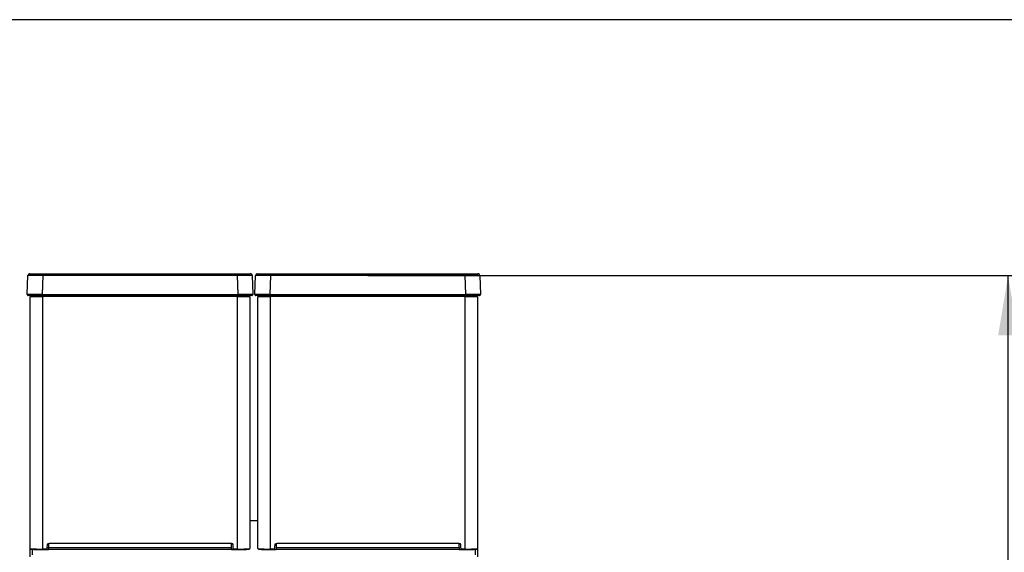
# Model space of a CAD drawing. Header units: millimetres. Extents: x 0 to 287, y 0 to 200.
# Tile 25 of 54: x 47 to 97, y 173 to 200. Entities that reach past the tile are written whole.
import ezdxf
from ezdxf.enums import TextEntityAlignment as Align

# ---------------------------------------------------------------- set-up
doc = ezdxf.new("R2010")
doc.units = ezdxf.units.MM
for name, color, linetype in [('130.191_BW4C_CTM', 7, 'Continuous'), ('Défaut', 7, 'Continuous'), ('Marges', 7, 'Continuous')]:
    doc.layers.add(name, color=color, linetype=linetype)
doc.styles.add('SEACAD_Arial', font='arial.ttf')
doc.dimstyles.new('ISO', dxfattribs={"dimtxt": 3, "dimasz": 3, "dimexe": 1.5, "dimexo": 0, "dimgap": 1.5, "dimtad": 1, "dimdec": 0, "dimlfac": 10, "dimtxsty": 'SEACAD_Arial', "dimblk1": '_SE_FILLED', "dimblk2": '_SE_FILLED', "dimsah": 1, "dimcen": 1.5, "dimazin": 0, "dimtfac": 1, "dimtdec": 3, "dimtmove": 0, "dimatfit": 3, "dimfxl": 1, "dimtolj": 1, "dimarcsym": 0})

# ---------------------------------------------------------------- blocks, each defined once
blk = doc.blocks.new('SE')
at = {"layer": '130.191_BW4C_CTM', "color": 7, "linetype": 'Continuous'}
for p, q in [((47.993, 187.217), (48.637, 187.217)), ((48.637, 187.217), (58.428, 187.217)), ((48.637, 187.121), (48.637, 187.217)), ((58.428, 187.217), (59.073, 187.217)), ((58.428, 187.121), (58.428, 187.217)), ((59.443, 187.217), (60.087, 187.217)), ((60.087, 187.217), (69.878, 187.217)), ((60.087, 187.121), (60.087, 187.217)), ((69.878, 187.217), (70.523, 187.217)), ((69.878, 187.121), (69.878, 187.217)), ((47.86, 186.169), (47.893, 187.121)), ((48.637, 187.121), (48.604, 186.169)), ((58.428, 187.121), (48.637, 187.121)), ((58.461, 186.169), (58.428, 187.121)), ((59.173, 187.121), (59.206, 186.169)), ((59.31, 186.169), (59.343, 187.121)), ((60.087, 187.121), (60.054, 186.169)), ((69.878, 187.121), (60.087, 187.121)), ((69.911, 186.169), (69.878, 187.121)), ((70.623, 187.121), (70.656, 186.169)), ((48.604, 186.117), (47.91, 186.117)), ((48.008, 173.389), (48.008, 186.067)), ((48.008, 186.067), (48.628, 186.067)), ((48.083, 186.067), (48.083, 186.117)), ((48.604, 186.169), (58.461, 186.169)), ((48.604, 186.169), (48.604, 186.117)), ((58.461, 186.117), (48.604, 186.117)), ((48.628, 186.117), (48.628, 186.067)), ((48.628, 186.067), (48.628, 173.368)), ((58.438, 186.067), (48.628, 186.067)), ((48.751, 186.067), (48.752, 186.117)), ((50.397, 186.117), (50.398, 186.067)), ((50.51, 186.117), (50.512, 186.067)), ((56.668, 186.067), (56.67, 186.117)), ((58.314, 186.117), (58.315, 186.067)), ((58.438, 186.067), (58.438, 186.117)), ((58.438, 173.368), (58.438, 186.067)), ((58.438, 186.067), (59.058, 186.067)), ((58.461, 186.169), (58.461, 186.117)), ((59.156, 186.117), (58.461, 186.117)), ((58.983, 186.117), (58.983, 186.067)), ((59.058, 186.067), (59.058, 173.389)), ((60.054, 186.117), (59.36, 186.117)), ((59.458, 173.389), (59.458, 186.067)), ((59.458, 186.067), (60.078, 186.067)), ((59.533, 186.067), (59.533, 186.117)), ((60.054, 186.169), (69.911, 186.169)), ((60.054, 186.169), (60.054, 186.117)), ((69.911, 186.117), (60.054, 186.117)), ((60.078, 186.117), (60.078, 186.067)), ((60.078, 186.067), (60.078, 173.368)), ((69.888, 186.067), (60.078, 186.067)), ((60.201, 186.067), (60.202, 186.117)), ((61.847, 186.117), (61.848, 186.067)), ((61.96, 186.117), (61.962, 186.067)), ((68.118, 186.067), (68.12, 186.117)), ((69.764, 186.117), (69.765, 186.067)), ((69.888, 186.067), (69.888, 186.117)), ((69.888, 173.368), (69.888, 186.067)), ((69.888, 186.067), (70.508, 186.067)), ((69.911, 186.169), (69.911, 186.117)), ((70.606, 186.117), (69.911, 186.117)), ((70.433, 186.117), (70.433, 186.067)), ((70.508, 186.067), (70.508, 173.389)), ((59.458, 174.789), (59.058, 174.789)), ((59.458, 174.789), (59.058, 174.789)), ((48.008, 172.966), (48.008, 173.389)), ((48.108, 173.35), (48.108, 173.066)), ((48.628, 173.368), (48.79, 173.368)), ((48.628, 173.338), (48.628, 173.368)), ((48.628, 173.338), (48.79, 173.338)), ((48.79, 173.368), (48.79, 173.338)), ((48.86, 173.432), (48.874, 173.595)), ((48.927, 173.659), (48.927, 173.445)), ((48.927, 173.445), (58.138, 173.445)), ((48.927, 173.348), (48.927, 173.445)), ((58.138, 173.348), (48.927, 173.348)), ((48.954, 173.668), (58.112, 173.668)), ((58.138, 173.445), (58.138, 173.657)), ((58.138, 173.348), (58.138, 173.445)), ((58.192, 173.595), (58.206, 173.432)), ((58.197, 173.529), (58.198, 173.348)), ((58.233, 173.348), (58.233, 173.382)), ((58.276, 173.368), (58.438, 173.368)), ((58.438, 173.368), (58.438, 173.338)), ((60.078, 173.368), (60.24, 173.368)), ((60.078, 173.338), (60.078, 173.368)), ((60.078, 173.338), (60.24, 173.338)), ((60.24, 173.368), (60.24, 173.338)), ((60.282, 173.348), (60.282, 173.382)), ((60.31, 173.432), (60.324, 173.595)), ((60.318, 173.348), (60.318, 173.529)), ((60.377, 173.659), (60.377, 173.445)), ((60.377, 173.445), (69.588, 173.445)), ((60.377, 173.445), (60.377, 173.348)), ((69.588, 173.348), (60.377, 173.348)), ((60.404, 173.668), (69.562, 173.668)), ((69.588, 173.445), (69.588, 173.657)), ((69.588, 173.445), (69.588, 173.348)), ((69.642, 173.595), (69.656, 173.432)), ((69.726, 173.368), (69.888, 173.368)), ((69.888, 173.368), (69.888, 173.338)), ((70.408, 173.066), (70.408, 173.349)), ((70.508, 173.389), (70.508, 172.966))]:
    blk.add_line(p, q, dxfattribs=at)
for centre, radius, start, end in [((47.981, 187.139), 0.0758, 108.9424, 193.336), ((47.993, 187.117), 0.1, 90, 111.2421), ((59.073, 187.117), 0.1, 2, 90), ((59.084, 187.139), 0.0758, 346.664, 71.0576), ((59.431, 187.139), 0.0758, 108.9424, 193.336), ((59.443, 187.117), 0.1, 90, 111.2421), ((70.523, 187.117), 0.1, 2, 90), ((70.534, 187.139), 0.0758, 346.664, 71.0576), ((47.993, 187.117), 0.1, 130.2883, 178), ((48.265, 158.171), 28.952, 89.2633, 90.7367), ((58.8, 158.171), 28.952, 89.2902, 90.7367), ((58.8, 158.171), 28.952, 89.2633, 89.2902), ((59.443, 187.117), 0.1, 130.2883, 178), ((59.715, 158.171), 28.952, 89.2633, 90.7367), ((70.25, 158.171), 28.952, 89.2902, 90.7367), ((70.25, 158.171), 28.952, 89.2633, 89.2902), ((48.232, 142.305), 43.865, 90.4817, 90.4863), ((47.91, 186.167), 0.05, 178, 270), ((48.232, 142.305), 43.865, 89.5137, 90.4817), ((58.834, 142.305), 43.865, 89.5183, 90.4863), ((59.156, 186.167), 0.05, 270, 2), ((58.834, 142.305), 43.865, 89.5137, 89.5183), ((59.682, 142.305), 43.865, 90.4817, 90.4863), ((59.36, 186.167), 0.05, 178, 270), ((59.682, 142.305), 43.865, 89.5137, 90.4817), ((70.284, 142.305), 43.865, 89.5183, 90.4863), ((70.606, 186.167), 0.05, 270, 2), ((70.284, 142.305), 43.865, 89.5137, 89.5183), ((48.479, 178.234), 4.868, 264.4439, 264.4811), ((48.479, 178.234), 4.868, 264.4811, 271.7495), ((48.484, 177.664), 4.328, 264.0896, 271.9104), ((48.913, 188.017), 14.669, 269.552, 270.0554), ((48.918, 184.129), 10.684, 269.6876, 270.0499), ((58.152, 188.018), 14.67, 269.9446, 271.0803), ((58.586, 178.255), 4.889, 268.2657, 275.5043), ((58.588, 177.49), 4.155, 267.9262, 276.0738), ((59.929, 178.234), 4.868, 264.4439, 264.4811), ((59.929, 178.234), 4.868, 264.4811, 271.7495), ((59.934, 177.664), 4.328, 264.0896, 271.9104), ((60.363, 188.017), 14.669, 269.552, 270.0554), ((69.602, 188.018), 14.67, 269.9446, 271.0803), ((70.036, 178.255), 4.889, 268.2657, 275.5043), ((70.038, 177.49), 4.155, 267.9262, 276.0738)]:
    blk.add_arc(centre, radius, start, end, dxfattribs=at)
for centre, major_axis, ratio, start_param, end_param in [((1419.724, 237.736), (-616.616, 1230.607), 0.994497, 1.146054, 1.14609), ((1431.174, 237.736), (-616.612, 1230.609), 0.994498, 1.146057, 1.146094), ((48.038, 173.389), (0.03, 0), 0.999391, 3.141593, 4.712389), ((48.79, 173.438), (0, -0.07), 0.999391, 0, 1.483477), ((58.276, 173.438), (0, 0.07), 0.999391, 1.658116, 3.141593), ((59.028, 173.389), (0.03, 0), 0.999391, 4.712389, 6.283185), ((59.488, 173.389), (0.03, 0), 0.999391, 3.141593, 4.712389), ((60.24, 173.438), (0, -0.07), 0.999391, 0, 1.483477), ((69.726, 173.438), (0, 0.07), 0.999391, 1.658116, 3.141593), ((70.478, 173.389), (0.03, 0), 0.999391, 4.712389, 6.283185)]:
    blk.add_ellipse(centre, major_axis=major_axis, ratio=ratio, start_param=start_param, end_param=end_param, dxfattribs=at)
for points in [[(56.66, 186.117), (56.66, 186.1), (56.659, 186.084), (56.659, 186.067)], [(68.11, 186.117), (68.11, 186.1), (68.109, 186.084), (68.109, 186.067)], [(48.874, 173.595), (48.877, 173.636), (48.913, 173.668), (48.954, 173.668)], [(58.112, 173.668), (58.153, 173.668), (58.188, 173.636), (58.192, 173.595)], [(60.324, 173.595), (60.327, 173.636), (60.363, 173.668), (60.404, 173.668)], [(69.562, 173.668), (69.603, 173.668), (69.638, 173.636), (69.642, 173.595)]]:
    blk.add_open_spline(points, degree=3, dxfattribs=at)
blk = doc.blocks.new('DMBLK22')
at = {"layer": 'Défaut', "linetype": 'Continuous'}
for points in [[(97.695, 184.121), (97.195, 187.121), (96.695, 184.121)], [(97.695, 125.696), (96.695, 125.696), (97.195, 122.696)]]:
    blk.add_hatch(color=7, dxfattribs=at).paths.add_polyline_path(points)
at = {"layer": 'Défaut', "color": 7, "linetype": 'Continuous'}
for p, q in [((64.983, 187.121), (98.695, 187.121)), ((97.195, 122.696), (97.195, 187.121)), ((86.167, 122.696), (98.695, 122.696))]:
    blk.add_line(p, q, dxfattribs=at)
at = {"layer": 'Défaut', "color": 7, "linetype": 'Continuous', "style": 'SEACAD_Arial'}
blk.add_text('644', height=3, rotation=90, dxfattribs=at).set_placement((93.445, 151.387), align=Align.TOP_LEFT)
blk = doc.blocks.new('_SE_FILLED')
at = {"color": 0}
blk.add_line((0, 0), (-1, 0), dxfattribs=at)
blk.add_solid([(0, 0), (-1, -0.1665), (-1, 0.1665), (0, 0)], dxfattribs=at)

msp = doc.modelspace()

# ---------------------------------------------------------------- linework, layer by layer
at = {"layer": 'Marges', "color": 7, "linetype": 'Continuous'}
msp.add_line((287, 200), (10, 200), dxfattribs=at)

# ---------------------------------------------------------------- block references
at = {"layer": 'Défaut'}
msp.add_blockref('SE', (0, 0), dxfattribs=at)

# ---------------------------------------------------------------- dimensions: what is measured, and where the dimension line sits
at = {"layer": 'Défaut', "color": 7, "linetype": 'Continuous'}
dim = msp.add_linear_dim(base=(97.1945, 187.1206), p1=(83.1675, 122.696), p2=(64.9828, 187.1206), angle=90, text='\\A1;<>', dimstyle='ISO', dxfattribs=at)
dim.commit()
dim.dimension.update_dxf_attribs({"geometry": 'DMBLK22', "text_midpoint": (97.1945, 154.9083), "dimtype": 160})

doc.saveas('drawing.dxf')
